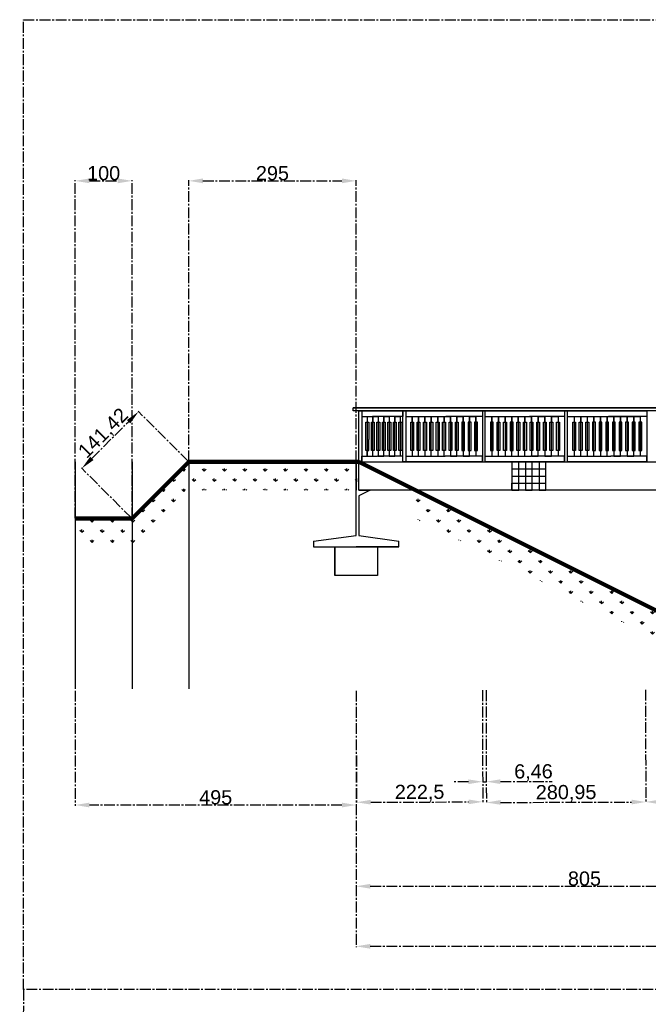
# Model space of a CAD drawing. Header units: centimetres. Extents: x -483 to 5478, y -332 to 3204.
# Tile 3 of 16: x -483 to 625, y 1469 to 3204. Entities that reach past the tile are written whole.
import ezdxf

# ---------------------------------------------------------------- set-up
doc = ezdxf.new("R2010")
doc.units = ezdxf.units.CM
doc.linetypes.add('AXES2', pattern=[28.575, 19.05, -3.175, 3.175, -3.175])
doc.styles.get("Standard").update_dxf_attribs({"font": 'arial.ttf'})
doc.dimstyles.new('ISO-25', dxfattribs={"dimtxt": 25, "dimasz": 25, "dimexe": 1.25, "dimexo": 0.625, "dimtad": 1, "dimtxsty": 'Standard', "dimcen": 2.5, "dimadec": 0, "dimazin": 0, "dimtfac": 1, "dimtmove": 0, "dimatfit": 3, "dimfxl": 1, "dimarcsym": 0})
pattern_1 = [(90, (3110.786, 2192.773), (-17.96051, 17.96051), [4.7625, -31.15852]), (45, (3110.786, 2192.773), (-17.96051, 17.96051), [4.7625, -20.6375]), (135, (3110.786, 2192.773), (-17.96051, -17.96051), [4.7625, -20.6375])]

# ---------------------------------------------------------------- blocks, each defined once
blk = doc.blocks.new('*D89')
at = {"color": 0, "linetype": 'AXES2', "lineweight": -2, "transparency": 16777216}
for p, q in [((-385.1, 2325.3), (-385.1, 2920.9)), ((-360.1, 2919.7), (-310.1, 2919.7)), ((-285.1, 2325.3), (-285.1, 2920.9))]:
    blk.add_line(p, q, dxfattribs=at)
at = {"color": 0, "linetype": 'AXES2', "transparency": 16777216}
for points in [[(-360.1, 2923.9), (-360.1, 2915.5), (-385.1, 2919.7)], [(-310.1, 2923.9), (-310.1, 2915.5), (-285.1, 2919.7)]]:
    blk.add_solid(points, dxfattribs=at)
at = {"layer": 'Defpoints', "color": 0, "linetype": 'AXES2', "transparency": 16777216}
for p in [(-285.1, 2919.7), (-385.1, 2324.6), (-285.1, 2324.6)]:
    blk.add_point(p, dxfattribs=at)
at = {"color": 0, "linetype": 'AXES2', "transparency": 16777216, "insert": (-335.1, 2933.1), "char_height": 25, "attachment_point": 5}
blk.add_mtext('100', dxfattribs=at)
blk = doc.blocks.new('*D90')
at = {"color": 0, "linetype": 'AXES2', "lineweight": -2, "transparency": 16777216}
for p, q in [((-185.5, 2425.1), (-274.4, 2514)), ((-355.8, 2430.7), (-291.2, 2495.4)), ((-285.5, 2325.1), (-374.4, 2414))]:
    blk.add_line(p, q, dxfattribs=at)
at = {"color": 0, "linetype": 'AXES2', "transparency": 16777216}
for points in [[(-294.1, 2498.3), (-288.2, 2492.4), (-273.5, 2513.1)], [(-358.8, 2433.7), (-352.9, 2427.8), (-373.5, 2413.1)]]:
    blk.add_solid(points, dxfattribs=at)
at = {"layer": 'Defpoints', "color": 0, "linetype": 'AXES2', "transparency": 16777216}
for p in [(-273.5, 2513.1), (-185.1, 2424.6), (-285.1, 2324.6)]:
    blk.add_point(p, dxfattribs=at)
at = {"color": 0, "linetype": 'AXES2', "transparency": 16777216, "insert": (-334.6, 2474.1), "char_height": 25, "attachment_point": 5, "rotation": 45}
blk.add_mtext('141,42', dxfattribs=at)
blk = doc.blocks.new('*D91')
at = {"color": 0, "linetype": 'AXES2', "lineweight": -2, "transparency": 16777216}
for p, q in [((-185.1, 2425.3), (-185.1, 2920.9)), ((-160.1, 2919.7), (84.9, 2919.7)), ((109.9, 2425.3), (109.9, 2920.9))]:
    blk.add_line(p, q, dxfattribs=at)
at = {"color": 0, "linetype": 'AXES2', "transparency": 16777216}
for points in [[(-160.1, 2923.9), (-160.1, 2915.5), (-185.1, 2919.7)], [(84.9, 2923.9), (84.9, 2915.5), (109.9, 2919.7)]]:
    blk.add_solid(points, dxfattribs=at)
at = {"layer": 'Defpoints', "color": 0, "linetype": 'AXES2', "transparency": 16777216}
for p in [(109.9, 2919.7), (-185.1, 2424.6), (109.9, 2424.6)]:
    blk.add_point(p, dxfattribs=at)
at = {"color": 0, "linetype": 'AXES2', "transparency": 16777216, "insert": (-37.6, 2933.1), "char_height": 25, "attachment_point": 5}
blk.add_mtext('295', dxfattribs=at)
blk = doc.blocks.new('*D92')
at = {"color": 0, "linetype": 'AXES2', "lineweight": -2, "transparency": 16777216}
for p, q in [((109.9, 2021.4), (110.6, 1823.6)), ((332.4, 2022.1), (333.1, 1824.3)), ((135.6, 1824.9), (308.1, 1825.5))]:
    blk.add_line(p, q, dxfattribs=at)
at = {"color": 0, "linetype": 'AXES2', "transparency": 16777216}
for points in [[(135.6, 1829.1), (135.6, 1820.8), (110.6, 1824.8)], [(308.1, 1829.7), (308.1, 1821.3), (333.1, 1825.6)]]:
    blk.add_solid(points, dxfattribs=at)
at = {"layer": 'Defpoints', "color": 0, "linetype": 'AXES2', "transparency": 16777216}
for p in [(109.9, 2022), (332.4, 2022.7), (333.1, 1825.6)]:
    blk.add_point(p, dxfattribs=at)
at = {"color": 0, "linetype": 'AXES2', "transparency": 16777216, "insert": (221.8, 1840.9), "char_height": 25, "attachment_point": 5, "rotation": 0.1861}
blk.add_mtext('222,5', dxfattribs=at)
blk = doc.blocks.new('*D93')
at = {"color": 0, "linetype": 'AXES2', "lineweight": -2, "transparency": 16777216}
for p, q in [((332.4, 2022.1), (333, 1859.8)), ((338.9, 2022.1), (339.4, 1859.8)), ((308, 1861), (283, 1860.9)), ((333, 1861.1), (339.4, 1861.1)), ((364.4, 1861.2), (455.7, 1861.5))]:
    blk.add_line(p, q, dxfattribs=at)
at = {"color": 0, "linetype": 'AXES2', "transparency": 16777216}
for points in [[(307.9, 1865.1), (308, 1856.8), (333, 1861.1)], [(364.4, 1865.3), (364.4, 1857), (339.4, 1861.1)]]:
    blk.add_solid(points, dxfattribs=at)
at = {"layer": 'Defpoints', "color": 0, "linetype": 'AXES2', "transparency": 16777216}
for p in [(332.4, 2022.7), (338.9, 2022.8), (339.4, 1861.1)]:
    blk.add_point(p, dxfattribs=at)
at = {"color": 0, "linetype": 'AXES2', "transparency": 16777216, "insert": (422.5, 1877), "char_height": 25, "attachment_point": 5, "rotation": 0.1861}
blk.add_mtext('6,46', dxfattribs=at)
blk = doc.blocks.new('*D94')
at = {"color": 0, "linetype": 'AXES2', "lineweight": -2, "transparency": 16777216}
for p, q in [((338.9, 2022.1), (339.5, 1823.2)), ((619.8, 2023.1), (620.5, 1824.1)), ((364.5, 1824.5), (595.5, 1825.3))]:
    blk.add_line(p, q, dxfattribs=at)
at = {"color": 0, "linetype": 'AXES2', "transparency": 16777216}
for points in [[(364.5, 1828.7), (364.6, 1820.4), (339.5, 1824.4)], [(595.5, 1829.4), (595.5, 1821.1), (620.5, 1825.3)]]:
    blk.add_solid(points, dxfattribs=at)
at = {"layer": 'Defpoints', "color": 0, "linetype": 'AXES2', "transparency": 16777216}
for p in [(338.9, 2022.8), (619.8, 2023.7), (620.5, 1825.3)]:
    blk.add_point(p, dxfattribs=at)
at = {"color": 0, "linetype": 'AXES2', "transparency": 16777216, "insert": (480, 1840.5), "char_height": 25, "attachment_point": 5, "rotation": 0.1861}
blk.add_mtext('280,95', dxfattribs=at)
blk = doc.blocks.new('*D95')
at = {"color": 0, "linetype": 'AXES2', "lineweight": -2, "transparency": 16777216}
for p, q in [((619.8, 2023.1), (620.5, 1824.1)), ((914.9, 2024), (915.6, 1825.1)), ((645.5, 1825.5), (890.6, 1826.2))]:
    blk.add_line(p, q, dxfattribs=at)
at = {"color": 0, "linetype": 'AXES2', "transparency": 16777216}
for points in [[(645.5, 1829.6), (645.5, 1821.3), (620.5, 1825.4)], [(890.6, 1830.4), (890.6, 1822.1), (915.6, 1826.3)]]:
    blk.add_solid(points, dxfattribs=at)
at = {"layer": 'Defpoints', "color": 0, "linetype": 'AXES2', "transparency": 16777216}
for p in [(619.8, 2023.7), (914.9, 2024.6), (915.6, 1826.3)]:
    blk.add_point(p, dxfattribs=at)
at = {"color": 0, "linetype": 'AXES2', "transparency": 16777216, "insert": (768, 1841.5), "char_height": 25, "attachment_point": 5, "rotation": 0.1861}
blk.add_mtext('295,1', dxfattribs=at)
blk = doc.blocks.new('*D105')
at = {"color": 0, "linetype": 'AXES2', "lineweight": -2, "transparency": 16777216}
for p, q in [((-385.1, 2021.4), (-385.1, 1818.7)), ((109.9, 2021.4), (109.9, 1818.7)), ((84.9, 1820), (-360.1, 1820))]:
    blk.add_line(p, q, dxfattribs=at)
at = {"color": 0, "linetype": 'AXES2', "transparency": 16777216}
for points in [[(-360.1, 1824.2), (-360.1, 1815.8), (-385.1, 1820)], [(84.9, 1824.2), (84.9, 1815.8), (109.9, 1820)]]:
    blk.add_solid(points, dxfattribs=at)
at = {"layer": 'Defpoints', "color": 0, "linetype": 'AXES2', "transparency": 16777216}
for p in [(-385.1, 2022), (109.9, 2022), (-385.1, 1820)]:
    blk.add_point(p, dxfattribs=at)
at = {"color": 0, "linetype": 'AXES2', "transparency": 16777216, "insert": (-137.6, 1833.4), "char_height": 25, "attachment_point": 5}
blk.add_mtext('495', dxfattribs=at)
blk = doc.blocks.new('*D106')
at = {"color": 0, "linetype": 'AXES2', "lineweight": -2, "transparency": 16777216}
for p, q in [((109.9, 2021.4), (109.9, 1675.6)), ((914.9, 2024), (914.9, 1675.6)), ((134.9, 1676.8), (889.9, 1676.8))]:
    blk.add_line(p, q, dxfattribs=at)
at = {"color": 0, "linetype": 'AXES2', "transparency": 16777216}
for points in [[(134.9, 1681), (134.9, 1672.6), (109.9, 1676.8)], [(889.9, 1681), (889.9, 1672.6), (914.9, 1676.8)]]:
    blk.add_solid(points, dxfattribs=at)
at = {"layer": 'Defpoints', "color": 0, "linetype": 'AXES2', "transparency": 16777216}
for p in [(109.9, 2022), (914.9, 2024.6), (914.9, 1676.8)]:
    blk.add_point(p, dxfattribs=at)
at = {"color": 0, "linetype": 'AXES2', "transparency": 16777216, "insert": (512.4, 1690.2), "char_height": 25, "attachment_point": 5}
blk.add_mtext('805', dxfattribs=at)
blk = doc.blocks.new('*D110')
at = {"color": 0, "linetype": 'AXES2', "lineweight": -2, "transparency": 16777216}
for p, q in [((109.9, 2021.4), (109.9, 1569.7)), ((1959.9, 2024), (1959.9, 1569.7)), ((134.9, 1571), (1934.9, 1571))]:
    blk.add_line(p, q, dxfattribs=at)
at = {"color": 0, "linetype": 'AXES2', "transparency": 16777216}
for points in [[(134.9, 1575.2), (134.9, 1566.8), (109.9, 1571)], [(1934.9, 1575.2), (1934.9, 1566.8), (1959.9, 1571)]]:
    blk.add_solid(points, dxfattribs=at)
at = {"layer": 'Defpoints', "color": 0, "linetype": 'AXES2', "transparency": 16777216}
for p in [(109.9, 2022), (1959.9, 2024.6), (1959.9, 1571)]:
    blk.add_point(p, dxfattribs=at)
at = {"color": 0, "linetype": 'AXES2', "transparency": 16777216, "insert": (1034.9, 1584.4), "char_height": 25, "attachment_point": 5}
blk.add_mtext('1850', dxfattribs=at)

msp = doc.modelspace()

# ---------------------------------------------------------------- hatches: boundary and pattern name
at = {"linetype": 'AXES2'}
h = msp.add_hatch(dxfattribs=at)
h.set_pattern_fill('ESCHER', color=256)
h.set_pattern_definition([(60, (76.89, 2533.01), (-30.48, -7e-09), [27.94, -2.54]), (180, (76.89, 2533.01), (15.24, -26.39645), [27.94, -2.54]), (300, (76.89, 2533.01), (30.48, -7e-09), [27.94, -2.54]), (60, (79.43, 2533.01), (-30.48, -7e-09), [5.08, -25.4]), (300, (79.43, 2533.01), (30.48, -7e-09), [5.08, -25.4]), (60, (75.62, 2535.21), (-30.48, -7e-09), [5.08, -25.4]), (180, (75.62, 2535.21), (15.24, -26.39645), [5.08, -25.4]), (300, (75.62, 2530.81), (30.48, -7e-09), [5.08, -25.4]), (180, (75.62, 2530.81), (15.24, -26.39645), [5.08, -25.4]), (60, (66.73, 2533.01), (-30.48, -7e-09), [5.08, -25.4]), (300, (66.73, 2533.01), (30.48, -7e-09), [5.08, -25.4]), (60, (81.97, 2524.211), (-30.48, -7e-09), [5.08, -25.4]), (180, (81.97, 2524.211), (15.24, -26.39645), [5.08, -25.4]), (300, (81.97, 2541.81), (30.48, -7e-09), [5.08, -25.4]), (180, (81.97, 2541.81), (15.24, -26.39645), [5.08, -25.4]), (0, (81.97, 2537.41), (-15.24, 26.39645), [17.78, -12.7]), (0, (81.97, 2528.61), (-15.24, 26.39645), [17.78, -12.7]), (120, (78.16, 2539.61), (-30.48, 7e-09), [17.78, -12.7]), (120, (70.54, 2535.21), (-30.48, 7e-09), [17.78, -12.7]), (240, (70.54, 2530.81), (15.24, -26.39645), [17.78, -12.7]), (240, (78.16, 2526.41), (15.24, -26.39645), [17.78, -12.7])])
h.paths.add_polyline_path([(1569.652, 2536.78), (1466.662, 2536.78), (1361.357, 2536.78), (1183.149, 2536.78), (522.391, 2536.78)])
at = {"linetype": 'ByBlock'}
h = msp.add_hatch(dxfattribs=at)
h.set_pattern_fill('GRASS', color=256)
h.set_pattern_definition(pattern_1)
edge = h.paths.add_edge_path()
edge.add_line((-385.064, 2324.637), (-385.064, 2274.637))
edge.add_line((-385.064, 2324.637), (-285.064, 2324.637))
edge.add_line((-285.064, 2274.637), (-385.064, 2274.637))
edge.add_line((-185.064, 2374.637), (-285.064, 2274.637))
edge.add_line((-285.064, 2324.637), (-185.064, 2424.637))
edge.add_line((-185.064, 2424.637), (114.936, 2424.637))
edge.add_line((109.936, 2374.637), (-185.064, 2374.637))
at = {"linetype": 'AXES2', "true_color": 0x636466}
h = msp.add_hatch(dxfattribs=at)
h.set_pattern_fill('GRASS', color=251)
h.set_pattern_definition(pattern_1)
edge = h.paths.add_edge_path()
edge.add_line((214.936, 2374.637), (214.936, 2324.637))
edge.add_line((914.936, 1974.637), (214.936, 2324.637))
edge.add_line((214.936, 2374.637), (914.936, 2024.637))
edge.add_line((914.936, 2024.637), (1359.936, 2024.637))
edge.add_line((1357.792, 1924.637), (914.936, 1974.637))

# ---------------------------------------------------------------- linework, layer by layer
at = {"linetype": 'AXES2'}
for p, q in [((-476.467, 1494.8), (-476.467, 3203.656)), ((-476.467, 3203.656), (5478.205, 3203.656)), ((208.686, 2504.637), (208.686, 2494.637)), ((208.686, 2494.637), (208.686, 2504.637)), ((219.936, 2504.637), (219.936, 2494.637)), ((219.936, 2494.637), (219.936, 2504.637)), ((231.186, 2504.637), (231.186, 2494.637)), ((231.186, 2494.637), (231.186, 2504.637)), ((242.436, 2504.637), (242.436, 2494.637)), ((242.436, 2494.637), (242.436, 2504.637)), ((253.686, 2504.637), (253.686, 2494.637)), ((253.686, 2494.637), (253.686, 2504.637)), ((264.936, 2504.637), (264.936, 2494.637)), ((264.936, 2494.637), (264.936, 2504.637)), ((276.186, 2504.637), (276.186, 2494.637)), ((276.186, 2494.637), (276.186, 2504.637)), ((287.436, 2504.637), (287.436, 2494.637)), ((287.436, 2494.637), (287.436, 2504.637)), ((298.686, 2504.637), (298.686, 2494.637)), ((298.686, 2494.637), (298.686, 2504.637)), ((309.936, 2504.637), (309.936, 2494.637)), ((309.936, 2494.637), (309.936, 2504.637)), ((321.186, 2504.637), (321.186, 2494.637)), ((321.186, 2494.637), (321.186, 2504.637)), ((349.106, 2504.637), (349.106, 2494.637)), ((349.106, 2494.637), (349.106, 2504.637)), ((360.776, 2504.637), (360.776, 2494.637)), ((360.776, 2494.637), (360.776, 2504.637)), ((372.446, 2504.637), (372.446, 2494.637)), ((372.446, 2494.637), (372.446, 2504.637)), ((384.116, 2504.637), (384.116, 2494.637)), ((384.116, 2494.637), (384.116, 2504.637)), ((395.786, 2504.637), (395.786, 2494.637)), ((395.786, 2494.637), (395.786, 2504.637)), ((407.456, 2504.637), (407.456, 2494.637)), ((407.456, 2494.637), (407.456, 2504.637)), ((419.126, 2504.637), (419.126, 2494.637)), ((419.126, 2494.637), (419.126, 2504.637)), ((430.796, 2504.637), (430.796, 2494.637)), ((430.796, 2494.637), (430.796, 2504.637)), ((442.466, 2504.637), (442.466, 2494.637)), ((442.466, 2494.637), (442.466, 2504.637)), ((454.136, 2504.637), (454.136, 2494.637)), ((465.806, 2504.637), (465.806, 2494.637)), ((206.186, 2494.637), (208.686, 2494.637)), ((208.686, 2494.637), (211.186, 2494.637)), ((217.436, 2494.637), (219.936, 2494.637)), ((219.936, 2494.637), (222.436, 2494.637)), ((228.686, 2494.637), (231.186, 2494.637)), ((231.186, 2494.637), (233.686, 2494.637)), ((239.936, 2494.637), (242.436, 2494.637)), ((242.436, 2494.637), (244.936, 2494.637)), ((251.186, 2494.637), (253.686, 2494.637)), ((253.686, 2494.637), (256.186, 2494.637)), ((262.436, 2494.637), (264.936, 2494.637)), ((264.936, 2494.637), (267.436, 2494.637)), ((273.686, 2494.637), (276.186, 2494.637)), ((276.186, 2494.637), (278.686, 2494.637)), ((284.936, 2494.637), (287.436, 2494.637)), ((287.436, 2494.637), (289.936, 2494.637)), ((298.686, 2494.637), (296.186, 2494.637)), ((301.186, 2494.637), (298.686, 2494.637)), ((309.936, 2494.637), (307.436, 2494.637)), ((312.436, 2494.637), (309.936, 2494.637)), ((321.186, 2494.637), (318.686, 2494.637)), ((323.686, 2494.637), (321.186, 2494.637)), ((349.106, 2494.637), (346.606, 2494.637)), ((351.606, 2494.637), (349.106, 2494.637)), ((358.276, 2494.637), (360.776, 2494.637)), ((360.776, 2494.637), (363.276, 2494.637)), ((369.946, 2494.637), (372.446, 2494.637)), ((372.446, 2494.637), (374.946, 2494.637)), ((384.116, 2494.637), (381.616, 2494.637)), ((386.616, 2494.637), (384.116, 2494.637)), ((393.286, 2494.637), (395.786, 2494.637)), ((395.786, 2494.637), (398.286, 2494.637)), ((404.956, 2494.637), (407.456, 2494.637)), ((407.456, 2494.637), (409.956, 2494.637)), ((416.626, 2494.637), (419.126, 2494.637)), ((419.126, 2494.637), (421.626, 2494.637)), ((428.296, 2494.637), (430.796, 2494.637)), ((430.796, 2494.637), (433.296, 2494.637)), ((433.296, 2494.637), (433.296, 2494.637)), ((439.966, 2494.637), (442.466, 2494.637)), ((442.466, 2494.637), (444.966, 2494.637)), ((451.636, 2494.637), (454.136, 2494.637)), ((454.136, 2494.637), (456.636, 2494.637)), ((463.306, 2494.637), (465.806, 2494.637)), ((465.806, 2494.637), (468.306, 2494.637)), ((211.186, 2444.637), (206.186, 2444.637)), ((222.436, 2444.637), (217.436, 2444.637)), ((233.686, 2444.637), (228.686, 2444.637)), ((244.936, 2444.637), (239.936, 2444.637)), ((256.186, 2444.637), (251.186, 2444.637)), ((267.436, 2444.637), (262.436, 2444.637)), ((278.686, 2444.637), (273.686, 2444.637)), ((289.936, 2444.637), (284.936, 2444.637)), ((296.186, 2444.637), (301.186, 2444.637)), ((307.436, 2444.637), (312.436, 2444.637)), ((318.686, 2444.637), (323.686, 2444.637)), ((346.606, 2444.637), (351.606, 2444.637)), ((363.276, 2444.637), (358.276, 2444.637)), ((374.946, 2444.637), (369.946, 2444.637)), ((381.616, 2444.637), (386.616, 2444.637)), ((398.286, 2444.637), (393.286, 2444.637)), ((409.956, 2444.637), (404.956, 2444.637)), ((421.626, 2444.637), (416.626, 2444.637)), ((433.296, 2444.637), (428.296, 2444.637)), ((444.966, 2444.637), (439.966, 2444.637)), ((456.636, 2444.637), (451.636, 2444.637)), ((468.306, 2444.637), (463.306, 2444.637)), ((-476.467, 1494.8), (-483.067, -332.072)), ((2262.549, 1494.8), (-476.467, 1494.8))]:
    msp.add_line(p, q, dxfattribs=at)
at = {"linetype": 'ByBlock'}
for p, q in [((104.936, 2514.637), (104.936, 2519.637)), ((1344.936, 2519.637), (104.936, 2519.637)), ((104.936, 2514.637), (104.936, 2519.637)), ((104.936, 2519.637), (1344.936, 2519.637)), ((114.936, 2514.637), (104.936, 2514.637)), ((1344.936, 2514.637), (104.936, 2514.637)), ((114.936, 2424.637), (114.936, 2514.637)), ((114.936, 2514.637), (119.936, 2514.637)), ((119.936, 2514.637), (119.936, 2424.637)), ((119.936, 2514.637), (192.436, 2514.637)), ((119.936, 2514.637), (119.936, 2504.637)), ((119.936, 2504.637), (138.724, 2504.637)), ((119.936, 2504.637), (129.626, 2504.637)), ((129.626, 2504.637), (129.626, 2434.637)), ((129.626, 2504.637), (129.626, 2494.637)), ((192.436, 2504.637), (138.724, 2504.637)), ((139.316, 2434.637), (139.316, 2504.637)), ((139.316, 2504.637), (149.006, 2504.637)), ((139.316, 2504.637), (139.316, 2494.637)), ((149.006, 2504.637), (149.006, 2434.637)), ((149.006, 2504.637), (149.006, 2494.637)), ((158.696, 2434.637), (158.696, 2504.637)), ((158.696, 2504.637), (168.386, 2504.637)), ((158.696, 2504.637), (158.696, 2494.637)), ((168.386, 2504.637), (168.386, 2434.637)), ((168.386, 2504.637), (168.386, 2494.637)), ((178.076, 2434.637), (178.076, 2504.637)), ((178.076, 2504.637), (187.766, 2504.637)), ((178.076, 2504.637), (178.076, 2494.637)), ((187.766, 2504.637), (187.766, 2434.637)), ((187.766, 2504.637), (187.766, 2494.637)), ((192.436, 2429.637), (192.436, 2514.637)), ((192.436, 2514.637), (197.436, 2514.637)), ((192.436, 2514.637), (332.436, 2514.637)), ((192.436, 2514.637), (192.436, 2504.637)), ((197.436, 2514.637), (197.436, 2424.637)), ((197.436, 2504.637), (267.843, 2504.637)), ((197.436, 2504.637), (208.686, 2504.637)), ((208.686, 2504.637), (208.686, 2434.637)), ((219.936, 2434.637), (219.936, 2504.637)), ((219.936, 2504.637), (231.186, 2504.637)), ((231.186, 2504.637), (231.186, 2434.637)), ((242.436, 2434.637), (242.436, 2504.637)), ((242.436, 2504.637), (253.686, 2504.637)), ((264.936, 2434.637), (264.936, 2504.637)), ((264.936, 2504.637), (276.186, 2504.637)), ((332.436, 2504.637), (267.843, 2504.637)), ((276.186, 2504.637), (276.186, 2434.637)), ((287.436, 2434.637), (287.436, 2504.637)), ((287.436, 2504.637), (298.686, 2504.637)), ((298.686, 2504.637), (298.686, 2434.637)), ((309.936, 2434.637), (309.936, 2504.637)), ((309.936, 2504.637), (321.186, 2504.637)), ((321.186, 2504.637), (321.186, 2434.637)), ((337.436, 2514.637), (332.436, 2514.637)), ((332.436, 2514.637), (332.436, 2424.637)), ((332.436, 2514.637), (477.436, 2514.637)), ((332.436, 2514.637), (332.436, 2504.637)), ((337.436, 2424.637), (337.436, 2514.637)), ((337.436, 2504.637), (415.503, 2504.637)), ((337.436, 2504.637), (349.106, 2504.637)), ((349.106, 2504.637), (349.106, 2434.637)), ((360.776, 2434.637), (360.776, 2504.637)), ((360.776, 2504.637), (372.446, 2504.637)), ((372.446, 2504.637), (372.446, 2434.637)), ((384.116, 2504.637), (395.786, 2504.637)), ((395.786, 2504.637), (395.786, 2434.637)), ((407.456, 2434.637), (407.456, 2504.637)), ((407.456, 2504.637), (419.126, 2504.637)), ((477.436, 2504.637), (415.503, 2504.637)), ((419.126, 2504.637), (419.126, 2434.637)), ((430.796, 2434.637), (430.796, 2504.637)), ((430.796, 2504.637), (442.466, 2504.637)), ((442.466, 2504.637), (442.466, 2434.637)), ((454.136, 2434.637), (454.136, 2504.637)), ((454.136, 2504.637), (465.806, 2504.637)), ((465.806, 2504.637), (465.806, 2434.637)), ((482.436, 2514.637), (477.436, 2514.637)), ((477.436, 2514.637), (477.436, 2424.637)), ((477.436, 2514.637), (622.436, 2514.637)), ((477.436, 2514.637), (477.436, 2504.637)), ((482.436, 2424.637), (482.436, 2514.637)), ((482.436, 2504.637), (554.536, 2504.637)), ((482.436, 2504.637), (494.106, 2504.637)), ((494.106, 2504.637), (494.106, 2434.637)), ((494.106, 2504.637), (494.106, 2494.637)), ((505.776, 2434.637), (505.776, 2504.637)), ((505.776, 2504.637), (517.446, 2504.637)), ((505.776, 2504.637), (505.776, 2494.637)), ((517.446, 2504.637), (517.446, 2434.637)), ((517.446, 2504.637), (517.446, 2494.637)), ((529.116, 2434.637), (529.116, 2504.637)), ((529.116, 2504.637), (540.786, 2504.637)), ((529.116, 2504.637), (529.116, 2494.637)), ((529.116, 2494.637), (529.116, 2504.637)), ((529.116, 2504.637), (540.786, 2504.637)), ((540.786, 2504.637), (540.786, 2434.637)), ((540.786, 2504.637), (540.786, 2494.637)), ((540.786, 2494.637), (540.786, 2504.637)), ((540.786, 2504.637), (552.456, 2504.637)), ((552.456, 2434.637), (552.456, 2504.637)), ((552.456, 2504.637), (564.126, 2504.637)), ((552.456, 2504.637), (552.456, 2494.637)), ((552.456, 2494.637), (552.456, 2504.637)), ((552.456, 2504.637), (564.126, 2504.637)), ((622.436, 2504.637), (554.536, 2504.637)), ((564.126, 2504.637), (564.126, 2434.637)), ((564.126, 2504.637), (564.126, 2494.637)), ((564.126, 2494.637), (564.126, 2504.637)), ((564.126, 2504.637), (575.796, 2504.637)), ((575.796, 2434.637), (575.796, 2504.637)), ((575.796, 2504.637), (587.466, 2504.637)), ((575.796, 2504.637), (575.796, 2494.637)), ((575.796, 2494.637), (575.796, 2504.637)), ((575.796, 2504.637), (587.466, 2504.637)), ((587.466, 2504.637), (587.466, 2434.637)), ((587.466, 2504.637), (587.466, 2494.637)), ((587.466, 2494.637), (587.466, 2504.637)), ((587.466, 2504.637), (599.136, 2504.637)), ((599.136, 2434.637), (599.136, 2504.637)), ((599.136, 2504.637), (610.806, 2504.637)), ((599.136, 2504.637), (599.136, 2494.637)), ((599.136, 2494.637), (599.136, 2504.637)), ((599.136, 2504.637), (610.806, 2504.637)), ((610.806, 2504.637), (610.806, 2434.637)), ((610.806, 2504.637), (610.806, 2494.637)), ((627.436, 2514.637), (622.436, 2514.637)), ((622.436, 2514.637), (622.436, 2424.637)), ((622.436, 2514.637), (622.436, 2504.637)), ((127.126, 2444.637), (127.126, 2494.637)), ((127.126, 2494.637), (129.626, 2494.637)), ((129.626, 2494.637), (132.126, 2494.637)), ((132.126, 2494.637), (132.126, 2463.876)), ((136.816, 2444.637), (136.816, 2494.637)), ((136.816, 2494.637), (139.316, 2494.637)), ((139.316, 2494.637), (141.816, 2494.637)), ((141.816, 2494.637), (141.816, 2444.637)), ((146.506, 2444.637), (146.506, 2494.637)), ((146.506, 2494.637), (149.006, 2494.637)), ((149.006, 2494.637), (151.506, 2494.637)), ((151.506, 2494.637), (151.506, 2444.637)), ((156.196, 2444.637), (156.196, 2494.637)), ((156.196, 2494.637), (158.696, 2494.637)), ((158.696, 2494.637), (161.196, 2494.637)), ((161.196, 2494.637), (161.196, 2444.637)), ((165.886, 2444.637), (165.886, 2494.637)), ((165.886, 2494.637), (168.386, 2494.637)), ((168.386, 2494.637), (170.886, 2494.637)), ((170.886, 2494.637), (170.886, 2444.637)), ((175.576, 2444.637), (175.576, 2494.637)), ((175.576, 2494.637), (178.076, 2494.637)), ((178.076, 2494.637), (180.576, 2494.637)), ((180.576, 2494.637), (180.576, 2444.637)), ((185.266, 2444.637), (185.266, 2494.637)), ((185.266, 2494.637), (187.766, 2494.637)), ((187.766, 2494.637), (190.266, 2494.637)), ((190.266, 2494.637), (190.266, 2444.637)), ((491.606, 2444.637), (491.606, 2494.637)), ((491.606, 2494.637), (494.106, 2494.637)), ((494.106, 2494.637), (496.606, 2494.637)), ((496.606, 2494.637), (496.606, 2444.637)), ((503.276, 2444.637), (503.276, 2494.637)), ((503.276, 2494.637), (505.776, 2494.637)), ((505.776, 2494.637), (508.276, 2494.637)), ((508.276, 2494.637), (508.276, 2444.637)), ((514.946, 2444.637), (514.946, 2494.637)), ((514.946, 2494.637), (517.446, 2494.637)), ((517.446, 2494.637), (519.946, 2494.637)), ((519.946, 2494.637), (519.946, 2444.637)), ((529.116, 2494.637), (526.616, 2494.637)), ((526.616, 2494.637), (526.616, 2444.637)), ((531.616, 2494.637), (529.116, 2494.637)), ((531.616, 2444.637), (531.616, 2494.637)), ((540.786, 2494.637), (538.286, 2494.637)), ((538.286, 2494.637), (538.286, 2444.637)), ((543.286, 2494.637), (540.786, 2494.637)), ((543.286, 2444.637), (543.286, 2494.637)), ((552.456, 2494.637), (549.956, 2494.637)), ((549.956, 2494.637), (549.956, 2444.637)), ((554.956, 2494.637), (552.456, 2494.637)), ((554.956, 2444.637), (554.956, 2494.637)), ((564.126, 2494.637), (561.626, 2494.637)), ((561.626, 2494.637), (561.626, 2444.637)), ((566.626, 2494.637), (564.126, 2494.637)), ((566.626, 2444.637), (566.626, 2494.637)), ((575.796, 2494.637), (573.296, 2494.637)), ((573.296, 2494.637), (573.296, 2444.637)), ((578.296, 2494.637), (575.796, 2494.637)), ((578.296, 2444.637), (578.296, 2494.637)), ((587.466, 2494.637), (584.966, 2494.637)), ((584.966, 2494.637), (584.966, 2444.637)), ((589.966, 2494.637), (587.466, 2494.637)), ((589.966, 2444.637), (589.966, 2494.637)), ((599.136, 2494.637), (596.636, 2494.637)), ((596.636, 2494.637), (596.636, 2444.637)), ((601.636, 2494.637), (599.136, 2494.637)), ((601.636, 2444.637), (601.636, 2494.637)), ((610.806, 2494.637), (608.306, 2494.637)), ((608.306, 2494.637), (608.306, 2444.637)), ((613.306, 2494.637), (610.806, 2494.637)), ((613.306, 2444.637), (613.306, 2494.637)), ((132.126, 2444.637), (132.126, 2463.876)), ((119.936, 2424.637), (119.936, 2434.637)), ((119.936, 2434.637), (147.716, 2434.637)), ((129.626, 2444.637), (127.126, 2444.637)), ((129.626, 2434.637), (129.626, 2444.637)), ((129.626, 2444.637), (132.126, 2444.637)), ((129.626, 2434.637), (139.316, 2434.637)), ((141.816, 2444.637), (136.816, 2444.637)), ((151.506, 2444.637), (146.506, 2444.637)), ((192.436, 2434.637), (147.716, 2434.637)), ((149.006, 2434.637), (158.696, 2434.637)), ((158.696, 2444.637), (156.196, 2444.637)), ((161.196, 2444.637), (158.696, 2444.637)), ((170.886, 2444.637), (165.886, 2444.637)), ((168.386, 2434.637), (178.076, 2434.637)), ((180.576, 2444.637), (175.576, 2444.637)), ((190.266, 2444.637), (185.266, 2444.637)), ((192.436, 2424.637), (192.436, 2434.637)), ((192.436, 2424.637), (192.436, 2429.637)), ((197.436, 2434.637), (266.92, 2434.637)), ((208.686, 2434.637), (219.936, 2434.637)), ((231.186, 2434.637), (242.436, 2434.637)), ((253.686, 2434.637), (264.936, 2434.637)), ((332.436, 2434.637), (266.92, 2434.637)), ((276.186, 2434.637), (287.436, 2434.637)), ((298.686, 2434.637), (309.936, 2434.637)), ((332.436, 2424.637), (332.436, 2434.637)), ((337.436, 2434.637), (417.808, 2434.637)), ((349.106, 2434.637), (360.776, 2434.637)), ((372.446, 2434.637), (384.116, 2434.637)), ((395.786, 2434.637), (407.456, 2434.637)), ((477.436, 2434.637), (417.808, 2434.637)), ((419.126, 2434.637), (430.796, 2434.637)), ((442.466, 2434.637), (454.136, 2434.637)), ((477.436, 2424.637), (477.436, 2434.637)), ((482.436, 2434.637), (559.148, 2434.637)), ((496.606, 2444.637), (491.606, 2444.637)), ((494.106, 2434.637), (505.776, 2434.637)), ((508.276, 2444.637), (503.276, 2444.637)), ((519.946, 2444.637), (514.946, 2444.637)), ((517.446, 2434.637), (529.116, 2434.637)), ((526.616, 2444.637), (531.616, 2444.637)), ((538.286, 2444.637), (543.286, 2444.637)), ((540.786, 2434.637), (552.456, 2434.637)), ((549.956, 2444.637), (554.956, 2444.637)), ((622.436, 2434.637), (559.148, 2434.637)), ((561.626, 2444.637), (564.126, 2444.637)), ((564.126, 2444.637), (566.626, 2444.637)), ((564.126, 2434.637), (575.796, 2434.637)), ((573.296, 2444.637), (578.296, 2444.637)), ((584.966, 2444.637), (589.966, 2444.637)), ((587.466, 2434.637), (599.136, 2434.637)), ((596.636, 2444.637), (601.636, 2444.637)), ((608.306, 2444.637), (613.306, 2444.637)), ((622.436, 2424.637), (622.436, 2434.637)), ((-185.064, 2424.637), (114.936, 2424.637)), ((109.936, 2294.637), (109.936, 2424.637)), ((109.936, 2424.637), (109.936, 2374.637)), ((114.936, 2424.637), (114.936, 2424.637)), ((384.446, 2424.637), (384.446, 2374.637)), ((384.446, 2424.637), (384.446, 2399.637)), ((384.446, 2424.637), (384.446, 2418.637)), ((384.446, 2418.637), (384.446, 2412.137)), ((384.446, 2412.137), (444.446, 2412.137)), ((396.446, 2374.637), (396.446, 2424.637)), ((408.446, 2424.637), (408.446, 2374.637)), ((420.446, 2374.637), (420.446, 2424.637)), ((432.446, 2424.637), (432.446, 2374.637)), ((444.446, 2374.637), (444.446, 2424.637)), ((384.446, 2399.637), (396.446, 2399.637)), ((396.446, 2399.637), (408.446, 2399.637)), ((408.446, 2399.637), (420.446, 2399.637)), ((420.446, 2399.637), (432.446, 2399.637)), ((432.446, 2399.637), (444.446, 2399.637)), ((384.446, 2374.637), (384.446, 2387.137)), ((384.446, 2387.137), (444.446, 2387.137)), ((114.936, 2374.637), (134.936, 2374.637)), ((114.936, 2374.637), (134.936, 2374.637)), ((134.936, 2374.637), (114.936, 2364.637)), ((114.936, 2364.637), (114.936, 2294.637)), ((114.936, 2364.637), (114.936, 2294.637)), ((214.936, 2374.637), (914.936, 2024.637)), ((-385.064, 2324.637), (-385.064, 2274.637)), ((34.936, 2284.637), (109.936, 2294.637)), ((114.936, 2294.637), (184.936, 2284.637)), ((114.936, 2294.637), (184.936, 2284.637)), ((34.936, 2284.637), (34.936, 2274.637)), ((34.936, 2274.637), (184.936, 2274.637)), ((34.936, 2274.637), (184.936, 2274.637)), ((34.936, 2274.637), (109.936, 2274.637)), ((34.936, 2274.637), (72.436, 2274.637)), ((72.436, 2274.637), (72.436, 2224.637)), ((72.436, 2274.637), (147.436, 2274.637)), ((72.436, 2224.637), (72.436, 2274.637)), ((184.936, 2274.637), (109.936, 2274.637)), ((184.936, 2274.637), (147.436, 2274.637)), ((147.436, 2274.637), (147.436, 2224.637)), ((147.436, 2274.637), (147.436, 2224.637)), ((184.936, 2274.637), (184.936, 2284.637)), ((147.436, 2224.637), (72.436, 2224.637))]:
    msp.add_line(p, q, dxfattribs=at)
for p, q in [((253.686, 2504.637), (253.686, 2434.637)), ((384.116, 2434.637), (384.116, 2504.637)), ((206.186, 2444.637), (206.186, 2494.637)), ((211.186, 2494.637), (211.186, 2444.637)), ((217.436, 2444.637), (217.436, 2494.637)), ((222.436, 2494.637), (222.436, 2444.637)), ((228.686, 2444.637), (228.686, 2494.637)), ((233.686, 2494.637), (233.686, 2444.637)), ((239.936, 2444.637), (239.936, 2494.637)), ((244.936, 2494.637), (244.936, 2444.637)), ((251.186, 2444.637), (251.186, 2494.637)), ((256.186, 2494.637), (256.186, 2444.637)), ((262.436, 2444.637), (262.436, 2494.637)), ((267.436, 2494.637), (267.436, 2444.637)), ((273.686, 2444.637), (273.686, 2494.637)), ((278.686, 2494.637), (278.686, 2444.637)), ((284.936, 2444.637), (284.936, 2494.637)), ((289.936, 2494.637), (289.936, 2444.637)), ((296.186, 2494.637), (296.186, 2444.637)), ((301.186, 2444.637), (301.186, 2494.637)), ((307.436, 2494.637), (307.436, 2444.637)), ((312.436, 2444.637), (312.436, 2494.637)), ((318.686, 2494.637), (318.686, 2444.637)), ((323.686, 2444.637), (323.686, 2494.637)), ((346.606, 2494.637), (346.606, 2444.637)), ((351.606, 2444.637), (351.606, 2494.637)), ((358.276, 2444.637), (358.276, 2494.637)), ((363.276, 2494.637), (363.276, 2444.637)), ((369.946, 2444.637), (369.946, 2494.637)), ((374.946, 2494.637), (374.946, 2444.637)), ((381.616, 2494.637), (381.616, 2444.637)), ((386.616, 2444.637), (386.616, 2494.637)), ((393.286, 2444.637), (393.286, 2494.637)), ((398.286, 2494.637), (398.286, 2444.637)), ((404.956, 2444.637), (404.956, 2494.637)), ((409.956, 2494.637), (409.956, 2444.637)), ((416.626, 2444.637), (416.626, 2494.637)), ((421.626, 2494.637), (421.626, 2444.637)), ((428.296, 2444.637), (428.296, 2494.637)), ((433.296, 2494.637), (433.296, 2444.637)), ((439.966, 2444.637), (439.966, 2494.637)), ((444.966, 2494.637), (444.966, 2444.637)), ((451.636, 2444.637), (451.636, 2494.637)), ((456.636, 2494.637), (456.636, 2444.637)), ((463.306, 2444.637), (463.306, 2494.637)), ((468.306, 2494.637), (468.306, 2444.637))]:
    msp.add_line(p, q)
at = {"color": 242, "linetype": 'ByBlock', "true_color": 0xcd2027}
for p, q in [((-385.064, 2424.637), (-385.064, 2024.637)), ((-285.064, 2424.637), (-285.064, 2024.637)), ((-185.064, 2424.637), (-185.064, 2024.637)), ((114.936, 2424.637), (1314.936, 2424.637)), ((114.936, 2374.637), (114.936, 2424.637)), ((332.436, 2424.637), (192.436, 2424.637)), ((477.436, 2424.637), (337.436, 2424.637)), ((337.436, 2424.637), (372.446, 2424.637)), ((372.446, 2424.637), (384.446, 2424.637)), ((396.446, 2424.637), (408.446, 2424.637)), ((420.446, 2424.637), (432.446, 2424.637)), ((622.436, 2424.637), (482.436, 2424.637)), ((1264.936, 2374.637), (114.936, 2374.637)), ((384.446, 2374.637), (396.446, 2374.637)), ((408.446, 2374.637), (420.446, 2374.637)), ((432.446, 2374.637), (444.446, 2374.637))]:
    msp.add_line(p, q, dxfattribs=at)
at = {"color": 2, "linetype": 'ByBlock', "lineweight": 211, "true_color": 0xf1eb1f}
for p, q in [((-285.064, 2324.637), (-185.064, 2424.637)), ((-185.064, 2424.637), (114.936, 2424.637)), ((114.936, 2424.637), (914.936, 2024.637)), ((-385.064, 2324.637), (-285.064, 2324.637))]:
    msp.add_line(p, q, dxfattribs=at)

# ---------------------------------------------------------------- dimensions: what is measured, and where the dimension line sits
at = {"linetype": 'AXES2'}
for base, p1, p2, picture, middle in [((-285.064, 2919.684), (-385.064, 2324.637), (-285.064, 2324.637), '*D89', (-335.064, 2933.074)), ((109.936, 2919.684), (-185.064, 2424.637), (109.936, 2424.637), '*D91', (-37.564, 2933.074)), ((-385.064, 1819.993), (109.936, 2022.023), (-385.064, 2022.023), '*D105', (-137.564, 1833.383)), ((914.936, 1676.813), (109.936, 2022.023), (914.936, 2024.637), '*D106', (512.436, 1690.202)), ((1959.936, 1570.985), (109.936, 2022.023), (1959.936, 2024.637), '*D110', (1034.936, 1584.374))]:
    dim = msp.add_linear_dim(base=base, p1=p1, p2=p2, dimstyle='ISO-25', dxfattribs=at)
    dim.commit()
    dim.dimension.update_dxf_attribs({"geometry": picture, "text_midpoint": middle})
for p1, p2, distance, picture, middle in [((-285.064, 2324.637), (-185.064, 2424.637), 125.06, '*D90', (-334.56, 2474.133)), ((109.936, 2022.023), (332.436, 2022.745), -197.181, '*D92', (221.776, 1840.853)), ((332.436, 2022.745), (338.893, 2022.766), -161.689, '*D93', (422.521, 1876.997)), ((338.893, 2022.766), (619.839, 2023.679), -198.331, '*D94', (479.959, 1840.542)), ((619.839, 2023.679), (914.936, 2024.637), -198.309, '*D95', (767.981, 1841.498))]:
    dim = msp.add_aligned_dim(p1=p1, p2=p2, distance=distance, dimstyle='ISO-25', dxfattribs=at)
    dim.commit()
    dim.dimension.update_dxf_attribs({"geometry": picture, "text_midpoint": middle})

doc.saveas('drawing.dxf')
